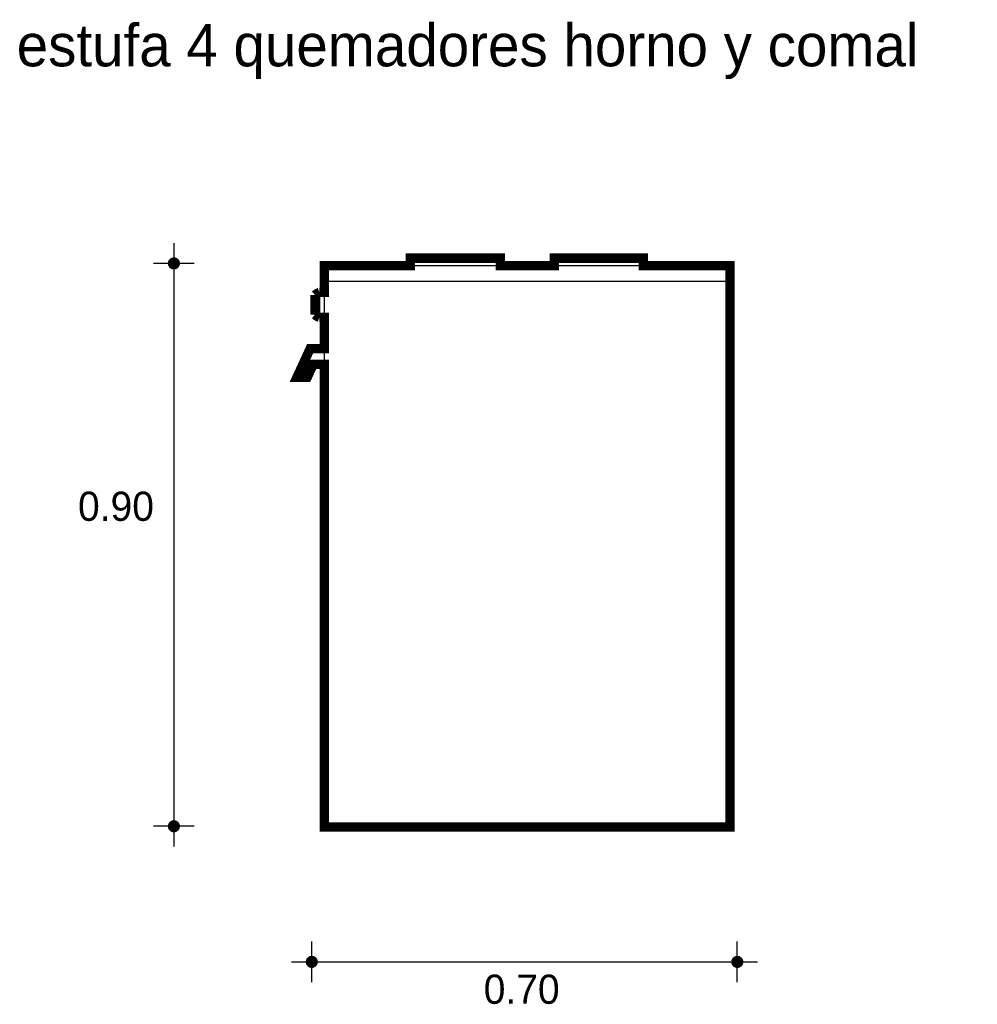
# Model space of a CAD drawing. Extents: x 1.31 to 2.85, y 0.33 to 1.91.
import ezdxf

# ---------------------------------------------------------------- set-up
doc = ezdxf.new("R2010")
doc.units = 0
doc.header["$MEASUREMENT"] = 0
for name, color, linetype in [('BORDE', 2, 'CONTINUOUS'), ('COTAS', 6, 'CONTINUOUS'), ('DIBUJO', 5, 'CONTINUOUS'), ('TEXTO', 4, 'CONTINUOUS')]:
    doc.layers.add(name, color=color, linetype=linetype)

msp = doc.modelspace()

# ---------------------------------------------------------------- linework, layer by layer
at = {"layer": 'BORDE', "const_width": 0.015}
msp.add_lwpolyline([(1.8018, 1.5178), (1.9398, 1.5178), (1.9398, 1.5298), (2.0839, 1.5298), (2.0839, 1.5178), (2.1704, 1.5178), (2.1704, 1.5298), (2.3128, 1.5298), (2.3128, 1.5178), (2.4518, 1.5178), (2.4518, 0.6178), (1.8018, 0.6178), (1.8018, 1.3596), (1.784, 1.3596), (1.7743, 1.3387), (1.7578, 1.3387), (1.779, 1.3846), (1.8018, 1.3846), (1.8018, 1.4349), (1.7938, 1.4349, -0.097423), (1.7868, 1.4391), (1.7868, 1.4707, -0.097423), (1.7938, 1.4749), (1.8018, 1.4749)], format="xyb", close=True, dxfattribs=at)
at = {"layer": 'COTAS'}
for p, q in [((1.5607, 1.5539), (1.5607, 0.5866)), ((1.5931, 1.5214), (1.5282, 1.5214)), ((1.5931, 0.6191), (1.5282, 0.6191)), ((1.7816, 0.3693), (1.7816, 0.4342)), ((2.4636, 0.3693), (2.4636, 0.4342)), ((1.7492, 0.4017), (2.4961, 0.4017))]:
    msp.add_line(p, q, dxfattribs=at)
at = {"layer": 'COTAS', "const_width": 0.00974}
for points in [[(1.5558, 1.5214, 1), (1.5655, 1.5214, 1)], [(1.5558, 0.6191, 1), (1.5655, 0.6191, 1)], [(1.7768, 0.4017, 1), (1.7865, 0.4017, 1)], [(2.4588, 0.4017, 1), (2.4685, 0.4017, 1)]]:
    msp.add_lwpolyline(points, format="xyb", close=True, dxfattribs=at)
at = {"layer": 'DIBUJO'}
for p, q in [((1.8018, 0.6178), (1.8018, 1.5178)), ((1.8018, 1.5178), (2.4518, 1.5178)), ((1.9398, 1.5298), (2.0839, 1.5298)), ((1.9398, 1.5298), (1.9398, 1.5178)), ((2.0839, 1.5298), (2.0839, 1.5178)), ((2.1704, 1.5298), (2.3128, 1.5298)), ((2.1704, 1.5298), (2.1704, 1.5178)), ((2.3128, 1.5298), (2.3128, 1.5178)), ((2.4518, 0.6178), (2.4518, 1.5178)), ((1.8018, 1.4928), (2.4518, 1.4928)), ((1.7868, 1.4391), (1.7868, 1.4707)), ((1.7938, 1.4749), (1.7938, 1.4349)), ((1.7938, 1.4749), (1.8018, 1.4749)), ((1.7938, 1.4349), (1.8018, 1.4349)), ((1.779, 1.3846), (1.7578, 1.3387)), ((1.779, 1.3846), (1.8018, 1.3846)), ((1.784, 1.3596), (1.7743, 1.3387)), ((1.8018, 1.3596), (1.784, 1.3596)), ((1.7578, 1.3387), (1.7743, 1.3387)), ((1.8018, 0.6178), (2.4518, 0.6178))]:
    msp.add_line(p, q, dxfattribs=at)
for start, end in [(109.8229, 132.0804), (227.9196, 250.1771)]:
    msp.add_arc((1.8011, 1.4549), 0.0212, start, end, dxfattribs=at)

# ---------------------------------------------------------------- texts
at = {"layer": 'COTAS'}
for s, p in [('0.90', (1.407, 1.1087)), ('0.70', (2.0572, 0.3345))]:
    msp.add_text(s, height=0.04675, dxfattribs=at).set_placement(p)
at = {"layer": 'TEXTO'}
msp.add_text('estufa 4 quemadores horno y comal', height=0.067743, dxfattribs=at).set_placement((1.3087, 1.8373))

doc.saveas('drawing.dxf')
